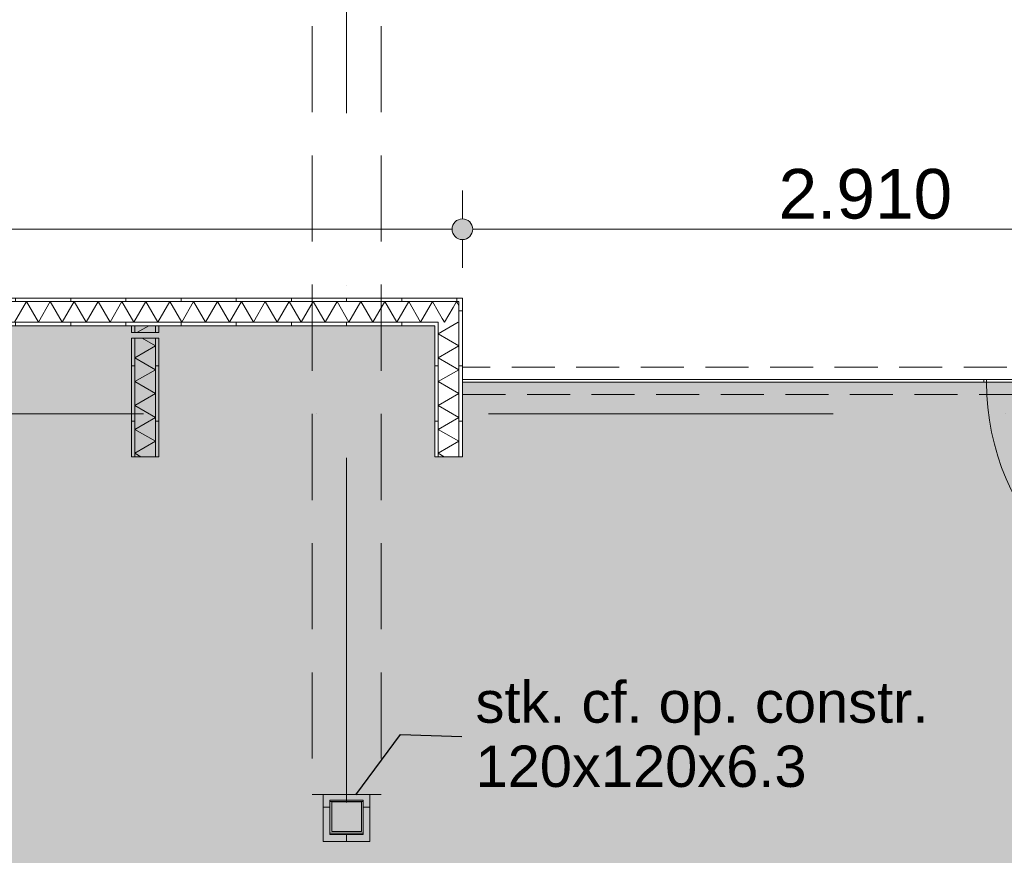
# Model space of a CAD drawing. Header units: millimetres. Extents: x -54205 to 167969, y -3415 to 61516.
# Tile 204 of 239: x 45615 to 49184, y 16425 to 19456. Entities that reach past the tile are written whole.
import ezdxf
from ezdxf.enums import TextEntityAlignment as Align

# ---------------------------------------------------------------- set-up
doc = ezdxf.new("R2010")
doc.units = ezdxf.units.MM
doc.header["$MEASUREMENT"] = 0
for name, pattern in [('streep-punt', [2500, 1250, -625, 0, -625]), ('streeplijn', [468.700004, 312.5, -156.200004]), ('streeplijn fijn', [234.119993, 155.999994, -78.119999])]:
    doc.linetypes.add(name, pattern=pattern)
for name, color, linetype in [('28 Draagconstructies', 7, 'Continuous'), ('Maatvoering 1_ 100', 7, 'Continuous'), ('Maatvoering 1_ 100 2D arcering', 7, 'Continuous'), ('New_22 NC Binnenwanden', 7, 'Continuous'), ('New_22 NC Binnenwanden Deuren', 7, 'Continuous'), ('New_22 NC Binnenwanden Doorsnede-arcering', 7, 'Continuous'), ('New_22 NC Binnenwanden Laagscheidingslijnen', 7, 'Continuous'), ('New_28 Draagconstructies - kolom', 7, 'Continuous'), ('New_28 Draagconstructies - kolom Doorsnede-arcering', 7, 'Continuous'), ('New_Maatvoering 1_ 100', 7, 'Continuous'), ('New_Maatvoering 1_ 100 2D arcering', 7, 'Continuous'), ('New_Ruimtefuncties', 7, 'Continuous'), ('New_Ruimtefuncties Zone achtergrond', 7, 'Continuous'), ('New_Ruimtefuncties Zone omranding', 7, 'Continuous'), ('New_Ruimtefuncties Zone tekst', 7, 'Continuous'), ('Stramien', 7, 'Continuous')]:
    doc.layers.add(name, color=color, linetype=linetype)
doc.styles.add('GENERATED_STYLE_1', font='arial.ttf')
doc.styles.add('GENERATED_STYLE_2', font='arial.ttf')
doc.dimstyles.new('GENERATED_STYLE__12', dxfattribs={"dimtxt": 0.18, "dimasz": 136.8, "dimexe": 0.18, "dimexo": 0.0625, "dimgap": 0, "dimtad": 0, "dimtih": 1, "dimtoh": 1, "dimdec": 4, "dimzin": 0, "dimdsep": 46, "dimcen": 0.09, "dimadec": 0, "dimazin": 0, "dimtfac": 1, "dimtdec": 4, "dimtmove": 0, "dimatfit": 3, "dimldrblk": 'ARROWHEAD_5', "dimfxl": 1, "dimtolj": 1, "dimtzin": 0, "dimarcsym": 0})
doc.dimstyles.new('GENERATED_STYLE__3', dxfattribs={"dimtxt": 179.999995, "dimasz": 142.5, "dimexe": 0.18, "dimexo": 0.0625, "dimgap": 0, "dimtad": 1, "dimtih": 1, "dimtoh": 1, "dimdec": 0, "dimzin": 0, "dimdsep": 46, "dimtxsty": 'GENERATED_STYLE_1', "dimblk": 'ARROWHEAD_11', "dimblk1": 'ARROWHEAD_11', "dimblk2": 'ARROWHEAD_11', "dimcen": 0.09, "dimse1": 1, "dimse2": 1, "dimclrd": 1, "dimclre": 1, "dimclrt": 2, "dimadec": 1, "dimazin": 0, "dimtfac": 1, "dimtdec": 4, "dimtmove": 0, "dimatfit": 3, "dimfxl": 1, "dimtolj": 1, "dimtzin": 0, "dimarcsym": 0})
doc.dimstyles.new('GENERATED_STYLE__4', dxfattribs={"dimtxt": 250, "dimasz": 142.5, "dimexe": 0.18, "dimexo": 0.0625, "dimgap": 0, "dimtad": 1, "dimdec": 0, "dimzin": 0, "dimdsep": 46, "dimtxsty": 'GENERATED_STYLE_2', "dimblk": 'ARROWHEAD_11', "dimblk1": 'ARROWHEAD_11', "dimblk2": 'ARROWHEAD_11', "dimcen": 0.09, "dimse1": 1, "dimse2": 1, "dimclrd": 1, "dimclre": 1, "dimclrt": 2, "dimadec": 1, "dimazin": 0, "dimtfac": 1, "dimtdec": 4, "dimtmove": 0, "dimatfit": 3, "dimfxl": 1, "dimtolj": 1, "dimtzin": 0, "dimarcsym": 0})
pattern_1 = [(270, (0, 0), (200, 0), [])]
pattern_2 = [(180, (0, 0), (0, 200), [])]
pattern_3 = [(1e-14, (0, 0), (0, 200), [])]
pattern_4 = [(90, (0, 0), (-200, 0), [])]

# ---------------------------------------------------------------- blocks, each defined once
blk = doc.blocks.new('leerplein 4.2_1.28_21_1', base_point=(46800, 14105.5))
at = {"layer": 'New_Ruimtefuncties Zone achtergrond', "linetype": 'Continuous', "lineweight": 0, "true_color": 0xffffff}
blk.add_hatch(color=7, dxfattribs=at).paths.add_polyline_path([(43205, 11930.9), (43205, 11200.9), (43275, 11200.9), (43275, 10990.9), (46725, 10990.9), (46725, 11200.9), (46875, 11200.9), (46875, 10990.9), (50325, 10990.9), (50325, 11200.9), (50395, 11200.9), (50395, 11930.9), (50225, 11930.9), (50225, 16645.9), (50325, 16645.9), (50325, 17685.9), (50225, 17685.9), (50225, 17870.9), (50130, 17870.9), (50130, 18140.9), (47220, 18140.9), (47220, 17870.9), (47120, 17870.9), (47120, 18345.9), (46530, 18345.9), (43470, 18345.9), (43470, 17870.9), (43275, 17870.9), (43275, 17685.9), (43125, 17685.9), (43125, 16645.9), (43275, 16645.9), (43275, 11930.9)])
at = {"layer": 'New_Ruimtefuncties Zone tekst', "color": 2, "lineweight": 0}
for tag, height, style, p in [('DUMMY_941', 180, 'GENERATED_STYLE_2', (47788, 14394.2)), ('perimeterCode', 150, 'GENERATED_STYLE_1', (46110.1, 14018.2)), ('DUMMY_943', 100, 'GENERATED_STYLE_1', (47413.7, 14029.6)), ('ROOM_AREA', 150, 'GENERATED_STYLE_1', (46670.4, 14018.2)), ('DUMMY_942', 150, 'GENERATED_STYLE_1', (47185.1, 14018.2))]:
    blk.add_attdef(tag, text='', height=height, dxfattribs=dict(at, style=style)).set_placement(p, align=Align.TOP_LEFT)
at = {"layer": 'New_Ruimtefuncties Zone tekst', "color": 2, "lineweight": 0, "style": 'GENERATED_STYLE_2'}
blk.add_attdef('ROOM_NUMBER', text='', height=180, dxfattribs=at).set_placement((46800, 14353.1), align=Align.TOP_CENTER)
blk = doc.blocks.new('*X679')
at = {"layer": 'New_22 NC Binnenwanden Doorsnede-arcering', "color": 7, "linetype": 'Continuous', "lineweight": 0}
for p, q in [((47201.7, 18427.6), (47207.5, 18417.6)), ((47185.9, 18411.8), (47155.1, 18358.4)), ((47146.8, 18372.7), (47155.1, 18358.4))]:
    blk.add_line(p, q, dxfattribs=at)
blk = doc.blocks.new('*X680')
at = {"layer": 'New_22 NC Binnenwanden Doorsnede-arcering', "color": 7, "linetype": 'Continuous', "lineweight": 0}
for p, q in [((47198.4, 18433.4), (47185.9, 18411.8)), ((47198.4, 18433.4), (47201.7, 18427.6)), ((47132.5, 18397.5), (47146.8, 18372.7))]:
    blk.add_line(p, q, dxfattribs=at)
blk = doc.blocks.new('*X681')
at = {"layer": 'New_22 NC Binnenwanden Doorsnede-arcering', "color": 7, "linetype": 'Continuous', "lineweight": 0}
for p, q in [((45639.5, 18433.4), (45596.2, 18358.4)), ((45639.5, 18433.4), (45682.8, 18358.4)), ((45726.1, 18433.4), (45682.8, 18358.4)), ((45726.1, 18433.4), (45769.4, 18358.4)), ((45812.7, 18433.4), (45769.4, 18358.4)), ((45812.7, 18433.4), (45856, 18358.4)), ((45899.3, 18433.4), (45856, 18358.4)), ((45899.3, 18433.4), (45942.6, 18358.4)), ((45985.9, 18433.4), (45942.6, 18358.4)), ((45985.9, 18433.4), (46029.3, 18358.4)), ((46072.6, 18433.4), (46029.3, 18358.4)), ((46072.6, 18433.4), (46115.9, 18358.4)), ((46159.2, 18433.4), (46115.9, 18358.4)), ((46159.2, 18433.4), (46202.5, 18358.4)), ((46245.8, 18433.4), (46202.5, 18358.4)), ((46245.8, 18433.4), (46289.1, 18358.4)), ((46332.4, 18433.4), (46289.1, 18358.4)), ((46332.4, 18433.4), (46375.7, 18358.4)), ((46419, 18433.4), (46375.7, 18358.4)), ((46419, 18433.4), (46462.3, 18358.4)), ((46505.6, 18433.4), (46462.3, 18358.4)), ((46505.6, 18433.4), (46548.9, 18358.4)), ((46592.2, 18433.4), (46548.9, 18358.4)), ((46592.2, 18433.4), (46635.5, 18358.4)), ((46678.8, 18433.4), (46635.5, 18358.4)), ((46678.8, 18433.4), (46722.1, 18358.4)), ((46765.4, 18433.4), (46722.1, 18358.4)), ((46765.4, 18433.4), (46808.7, 18358.4)), ((46852, 18433.4), (46808.7, 18358.4)), ((46852, 18433.4), (46895.3, 18358.4)), ((46938.6, 18433.4), (46895.3, 18358.4)), ((46938.6, 18433.4), (46981.9, 18358.4)), ((47025.2, 18433.4), (46981.9, 18358.4)), ((47025.2, 18433.4), (47068.5, 18358.4)), ((47111.8, 18433.4), (47068.5, 18358.4)), ((47111.8, 18433.4), (47132.5, 18397.5))]:
    blk.add_line(p, q, dxfattribs=at)
blk = doc.blocks.new('Wall_229_1', base_point=(43200, 18345.9))
at = {"layer": 'New_22 NC Binnenwanden Doorsnede-arcering', "linetype": 'Continuous', "lineweight": 0, "true_color": 0x000000}
h = blk.add_hatch(dxfattribs=at)
h.set_pattern_fill('930_Lijnen_vert_200_0001', color=18, style=0, pattern_type=2)
h.set_pattern_definition(pattern_1)
h.paths.add_polyline_path([(47207.5, 18445.9), (43200, 18445.9), (43200, 18433.4), (47207.5, 18433.4)])
h = blk.add_hatch(dxfattribs=at)
h.set_pattern_fill('930_Lijnen_vert_200_0001', color=18, style=0, pattern_type=2)
h.set_pattern_definition(pattern_1)
h.paths.add_polyline_path([(47207.5, 18433.4), (47220, 18433.4), (47220, 18445.9)])
h = blk.add_hatch(dxfattribs=at)
h.set_pattern_fill('930_Lijnen_vert_200_0001', color=18, style=0, pattern_type=2)
h.set_pattern_definition(pattern_1)
h.paths.add_polyline_path([(47207.5, 18433.4), (47220, 18445.9), (47207.5, 18445.9)])
h = blk.add_hatch(dxfattribs=at)
h.set_pattern_fill('930_Lijnen_vert_200_0001', color=18, style=0, pattern_type=2)
h.set_pattern_definition(pattern_1)
h.paths.add_polyline_path([(47120, 18358.4), (43200, 18358.4), (43200, 18345.9), (47120, 18345.9)])
h = blk.add_hatch(dxfattribs=at)
h.set_pattern_fill('930_Lijnen_vert_200_0001', color=18, style=0, pattern_type=2)
h.set_pattern_definition(pattern_1)
h.paths.add_polyline_path([(47120, 18345.9), (47132.5, 18345.9), (47132.5, 18358.4)])
h = blk.add_hatch(dxfattribs=at)
h.set_pattern_fill('930_Lijnen_vert_200_0001', color=18, style=0, pattern_type=2)
h.set_pattern_definition(pattern_1)
h.paths.add_polyline_path([(47120, 18345.9), (47132.5, 18358.4), (47120, 18358.4)])
at = {"layer": 'New_22 NC Binnenwanden', "color": 1, "linetype": 'Continuous', "lineweight": 0, "flags": 128}
for points in [[(47220, 18445.9), (43200, 18445.9)], [(47220, 18445.9), (47220, 18433.4)], [(43470, 18345.9), (46020, 18345.9)], [(46032.5, 18345.9), (46107.5, 18345.9)], [(46120, 18345.9), (47120, 18345.9)]]:
    blk.add_lwpolyline(points, dxfattribs=at)
at = {"layer": 'New_22 NC Binnenwanden Laagscheidingslijnen', "color": 1, "linetype": 'Continuous', "lineweight": 0}
for p, q in [((47132.5, 18433.4), (43200, 18433.4)), ((47207.5, 18433.4), (47132.5, 18433.4)), ((47207.5, 18358.4), (47207.5, 18433.4)), ((43200, 18358.4), (47132.5, 18358.4)), ((47132.5, 18345.9), (47132.5, 18358.4))]:
    blk.add_line(p, q, dxfattribs=at)
at = {"layer": 'New_22 NC Binnenwanden', "color": 1, "lineweight": 0}
for name in ['*X681', '*X680', '*X679']:
    blk.add_blockref(name, (0, 0), dxfattribs=at)
blk = doc.blocks.new('*X683')
at = {"layer": 'New_22 NC Binnenwanden Doorsnede-arcering', "color": 7, "linetype": 'Continuous', "lineweight": 0}
for p, q in [((46107.5, 18273.1), (46059.4, 18300.9)), ((46107.5, 18273.1), (46032.5, 18229.8)), ((46107.5, 18186.5), (46032.5, 18229.8)), ((46107.5, 18186.5), (46032.5, 18143.2)), ((46107.5, 18099.9), (46032.5, 18143.2)), ((46107.5, 18099.9), (46032.5, 18056.6)), ((46107.5, 18013.3), (46032.5, 18056.6)), ((46107.5, 18013.3), (46032.5, 17970)), ((46107.5, 17926.7), (46032.5, 17970)), ((46107.5, 17926.7), (46032.5, 17883.4)), ((46054.2, 17870.9), (46032.5, 17883.4))]:
    blk.add_line(p, q, dxfattribs=at)
blk = doc.blocks.new('*X684')
at = {"layer": 'New_22 NC Binnenwanden Doorsnede-arcering', "color": 7, "linetype": 'Continuous', "lineweight": 0}
blk.add_line((46083.6, 18345.9), (46040.3, 18320.9), dxfattribs=at)
blk = doc.blocks.new('Wall_230_1', base_point=(46020, 17870.9))
at = {"layer": 'New_22 NC Binnenwanden Doorsnede-arcering', "linetype": 'Continuous', "lineweight": 0, "true_color": 0x000000}
h = blk.add_hatch(dxfattribs=at)
h.set_pattern_fill('930_Lijnen_vert_200_0001', color=18, style=0, pattern_type=2)
h.set_pattern_definition(pattern_2)
h.paths.add_polyline_path([(46020, 18345.9), (46020, 18320.9), (46032.5, 18320.9), (46032.5, 18345.9)])
h = blk.add_hatch(dxfattribs=at)
h.set_pattern_fill('930_Lijnen_vert_200_0001', color=18, style=0, pattern_type=2)
h.set_pattern_definition(pattern_2)
h.paths.add_polyline_path([(46120, 18320.9), (46120, 18345.9), (46107.5, 18345.9), (46107.5, 18320.9)])
h = blk.add_hatch(dxfattribs=at)
h.set_pattern_fill('930_Lijnen_vert_200_0001', color=18, style=0, pattern_type=2)
h.set_pattern_definition(pattern_2)
h.paths.add_polyline_path([(46020, 18300.9), (46020, 17870.9), (46032.5, 17870.9), (46032.5, 18300.9)])
h = blk.add_hatch(dxfattribs=at)
h.set_pattern_fill('930_Lijnen_vert_200_0001', color=18, style=0, pattern_type=2)
h.set_pattern_definition(pattern_2)
h.paths.add_polyline_path([(46120, 17870.9), (46120, 18300.9), (46107.5, 18300.9), (46107.5, 17870.9)])
at = {"layer": 'New_22 NC Binnenwanden', "color": 1, "linetype": 'Continuous', "lineweight": 0, "flags": 128}
for points in [[(46020, 18345.9), (46020, 18320.9)], [(46107.5, 18345.9), (46032.5, 18345.9)], [(46120, 18320.9), (46120, 18345.9)], [(46020, 18300.9), (46020, 17870.9)], [(46120, 17870.9), (46120, 18300.9)], [(46020, 17870.9), (46120, 17870.9)]]:
    blk.add_lwpolyline(points, dxfattribs=at)
at = {"layer": 'New_22 NC Binnenwanden Laagscheidingslijnen', "color": 1, "linetype": 'Continuous', "lineweight": 0}
for p, q in [((46032.5, 18345.9), (46032.5, 18320.9)), ((46107.5, 18320.9), (46107.5, 18345.9)), ((46020, 18320.9), (46032.5, 18320.9)), ((46032.5, 18320.9), (46107.5, 18320.9)), ((46107.5, 18320.9), (46120, 18320.9)), ((46032.5, 18300.9), (46020, 18300.9)), ((46032.5, 18300.9), (46032.5, 17870.9)), ((46107.5, 18300.9), (46032.5, 18300.9)), ((46120, 18300.9), (46107.5, 18300.9)), ((46107.5, 17870.9), (46107.5, 18300.9))]:
    blk.add_line(p, q, dxfattribs=at)
at = {"layer": 'New_22 NC Binnenwanden', "color": 1, "lineweight": 0}
for name in ['*X684', '*X683']:
    blk.add_blockref(name, (0, 0), dxfattribs=at)
blk = doc.blocks.new('*X686')
at = {"layer": 'New_22 NC Binnenwanden Doorsnede-arcering', "color": 7, "linetype": 'Continuous', "lineweight": 0}
for p, q in [((47205.2, 18358.4), (47132.5, 18316.4)), ((47207.5, 18273.1), (47132.5, 18316.4)), ((47207.5, 18273.1), (47132.5, 18229.8)), ((47207.5, 18186.5), (47132.5, 18229.8)), ((47207.5, 18186.5), (47132.5, 18143.2)), ((47207.5, 18099.9), (47132.5, 18143.2)), ((47207.5, 18099.9), (47132.5, 18056.6)), ((47207.5, 18013.3), (47132.5, 18056.6)), ((47207.5, 18013.3), (47132.5, 17970)), ((47207.5, 17926.7), (47132.5, 17970)), ((47207.5, 17926.7), (47132.5, 17883.4)), ((47154.2, 17870.9), (47132.5, 17883.4))]:
    blk.add_line(p, q, dxfattribs=at)
blk = doc.blocks.new('Wall_231_1', base_point=(47120, 17870.9))
at = {"layer": 'New_22 NC Binnenwanden Doorsnede-arcering', "linetype": 'Continuous', "lineweight": 0, "true_color": 0x000000}
h = blk.add_hatch(dxfattribs=at)
h.set_pattern_fill('930_Lijnen_vert_200_0001', color=18, style=0, pattern_type=2)
h.set_pattern_definition(pattern_2)
h.paths.add_polyline_path([(47207.5, 18433.4), (47207.5, 17870.9), (47220, 17870.9), (47220, 18433.4)])
h = blk.add_hatch(dxfattribs=at)
h.set_pattern_fill('930_Lijnen_vert_200_0001', color=18, style=0, pattern_type=2)
h.set_pattern_definition(pattern_2)
h.paths.add_polyline_path([(47120, 18345.9), (47120, 17870.9), (47132.5, 17870.9), (47132.5, 18345.9)])
at = {"layer": 'New_22 NC Binnenwanden', "color": 1, "linetype": 'Continuous', "lineweight": 0, "flags": 128}
for points in [[(47220, 17870.9), (47220, 18433.4)], [(47120, 18345.9), (47120, 17870.9)], [(47132.5, 17870.9), (47120, 17870.9)], [(47207.5, 17870.9), (47132.5, 17870.9)], [(47220, 17870.9), (47207.5, 17870.9)]]:
    blk.add_lwpolyline(points, dxfattribs=at)
at = {"layer": 'New_22 NC Binnenwanden Laagscheidingslijnen', "color": 1, "linetype": 'Continuous', "lineweight": 0}
for p, q in [((47207.5, 18358.4), (47207.5, 18433.4)), ((47132.5, 18345.9), (47132.5, 18358.4)), ((47132.5, 18345.9), (47132.5, 17870.9)), ((47207.5, 17870.9), (47207.5, 18358.4))]:
    blk.add_line(p, q, dxfattribs=at)
at = {"layer": 'New_22 NC Binnenwanden', "color": 1, "lineweight": 0}
blk.add_blockref('*X686', (0, 0), dxfattribs=at)
blk = doc.blocks.new('D1 27_6')
at = {"layer": 'New_22 NC Binnenwanden Deuren', "color": 1, "linetype": 'Continuous', "lineweight": 0}
for p, q in [((450, 0), (450, 900)), ((-460, 0), (-460, -10)), ((-450, 0), (450, 0)), ((-450, -10), (-450, 0)), ((450, 0), (450, -10)), ((460, 0), (460, -10)), ((450, -10), (-450, -10))]:
    blk.add_line(p, q, dxfattribs=at)
blk.add_arc((450, 0), 900, 90, 180, dxfattribs=at)
blk = doc.blocks.new('Wall_232_1', base_point=(47220, 18145.9))
at = {"layer": 'New_22 NC Binnenwanden', "color": 1, "linetype": 'Continuous', "lineweight": 0}
for p, q in [((49110, 18140.9), (49110, 18150.9)), ((50030, 18140.9), (50030, 18150.9))]:
    blk.add_line(p, q, dxfattribs=at)
at = {"layer": 'New_22 NC Binnenwanden', "color": 1, "linetype": 'Continuous', "lineweight": 0, "flags": 128}
for points in [[(49110, 18150.9), (47220, 18150.9)], [(47220, 18150.9), (47220, 18140.9)], [(47220, 18140.9), (49110, 18140.9)], [(50130, 18150.9), (50030, 18150.9)], [(50030, 18140.9), (50130, 18140.9)]]:
    blk.add_lwpolyline(points, dxfattribs=at)
at = {"layer": 'New_22 NC Binnenwanden Deuren', "color": 1, "linetype": 'Continuous', "lineweight": 0, "xscale": -1, "zscale": 1000, "rotation": 180}
blk.add_blockref('D1 27_6', (49570, 18140.9), dxfattribs=at)
blk = doc.blocks.new('Wall_258_1', base_point=(47220, 18145.9))
at = {"layer": 'New_22 NC Binnenwanden', "color": 9, "linetype": 'streeplijn fijn', "lineweight": 0, "flags": 128}
for points in [[(50130, 18195.9), (47220, 18195.9)], [(47220, 18195.9), (47220, 18183.4)], [(47220, 18183.4), (47220, 18108.4)], [(50130, 18195.9), (50130, 18183.4)], [(50130, 18183.4), (50130, 18108.4)], [(47220, 18108.4), (47220, 18095.9)], [(47220, 18095.9), (50130, 18095.9)], [(50130, 18108.4), (50130, 18095.9)]]:
    blk.add_lwpolyline(points, dxfattribs=at)
blk = doc.blocks.new('Wall_359_1', base_point=(46715, 16475.9))
at = {"layer": 'New_22 NC Binnenwanden Doorsnede-arcering', "linetype": 'Continuous', "lineweight": 0, "true_color": 0x000000}
h = blk.add_hatch(dxfattribs=at)
h.set_pattern_fill('930_Lijnen_vert_200_0001', color=18, style=0, pattern_type=2)
h.set_pattern_definition(pattern_3)
h.paths.add_polyline_path([(46740, 16645.9), (46715, 16645.9), (46740, 16620.9)])
h = blk.add_hatch(dxfattribs=at)
h.set_pattern_fill('930_Lijnen_vert_200_0001', color=18, style=0, pattern_type=2)
h.set_pattern_definition(pattern_3)
h.paths.add_polyline_path([(46740, 16620.9), (46715, 16645.9), (46715, 16620.9)])
h = blk.add_hatch(dxfattribs=at)
h.set_pattern_fill('930_Lijnen_vert_200_0001', color=18, style=0, pattern_type=2)
h.set_pattern_definition(pattern_3)
h.paths.add_polyline_path([(46740, 16500.9), (46740, 16620.9), (46715, 16620.9), (46715, 16500.9)])
h = blk.add_hatch(dxfattribs=at)
h.set_pattern_fill('930_Lijnen_vert_200_0001', color=18, style=0, pattern_type=2)
h.set_pattern_definition(pattern_3)
h.paths.add_polyline_path([(46740, 16500.9), (46715, 16475.9), (46740, 16475.9)])
h = blk.add_hatch(dxfattribs=at)
h.set_pattern_fill('930_Lijnen_vert_200_0001', color=18, style=0, pattern_type=2)
h.set_pattern_definition(pattern_3)
h.paths.add_polyline_path([(46715, 16500.9), (46715, 16475.9), (46740, 16500.9)])
at = {"layer": 'New_22 NC Binnenwanden', "color": 1, "linetype": 'Continuous', "lineweight": 0, "flags": 128}
for points in [[(46715, 16645.9), (46740, 16645.9)], [(46715, 16645.9), (46715, 16475.9)], [(46740, 16500.9), (46740, 16620.9)], [(46715, 16475.9), (46740, 16475.9)]]:
    blk.add_lwpolyline(points, dxfattribs=at)
blk = doc.blocks.new('Wall_360_1', base_point=(46715, 16645.9))
at = {"layer": 'New_22 NC Binnenwanden Doorsnede-arcering', "linetype": 'Continuous', "lineweight": 0, "true_color": 0x000000}
h = blk.add_hatch(dxfattribs=at)
h.set_pattern_fill('930_Lijnen_vert_200_0001', color=18, style=0, pattern_type=2)
h.set_pattern_definition(pattern_1)
h.paths.add_polyline_path([(46740, 16620.9), (46860, 16620.9), (46860, 16645.9), (46740, 16645.9)])
h = blk.add_hatch(dxfattribs=at)
h.set_pattern_fill('930_Lijnen_vert_200_0001', color=18, style=0, pattern_type=2)
h.set_pattern_definition(pattern_1)
h.paths.add_polyline_path([(46860, 16620.9), (46885, 16620.9), (46885, 16645.9)])
h = blk.add_hatch(dxfattribs=at)
h.set_pattern_fill('930_Lijnen_vert_200_0001', color=18, style=0, pattern_type=2)
h.set_pattern_definition(pattern_1)
h.paths.add_polyline_path([(46860, 16620.9), (46885, 16645.9), (46860, 16645.9)])
at = {"layer": 'New_22 NC Binnenwanden', "color": 1, "linetype": 'Continuous', "lineweight": 0, "flags": 128}
for points in [[(46885, 16645.9), (46740, 16645.9)], [(46885, 16645.9), (46885, 16620.9)], [(46740, 16620.9), (46860, 16620.9)]]:
    blk.add_lwpolyline(points, dxfattribs=at)
blk = doc.blocks.new('Wall_361_1', base_point=(46715, 16475.9))
at = {"layer": 'New_22 NC Binnenwanden Doorsnede-arcering', "linetype": 'Continuous', "lineweight": 0, "true_color": 0x000000}
h = blk.add_hatch(dxfattribs=at)
h.set_pattern_fill('930_Lijnen_vert_200_0001', color=18, style=0, pattern_type=2)
h.set_pattern_definition(pattern_4)
h.paths.add_polyline_path([(46860, 16500.9), (46740, 16500.9), (46740, 16475.9), (46860, 16475.9)])
h = blk.add_hatch(dxfattribs=at)
h.set_pattern_fill('930_Lijnen_vert_200_0001', color=18, style=0, pattern_type=2)
h.set_pattern_definition(pattern_4)
h.paths.add_polyline_path([(46860, 16500.9), (46885, 16475.9), (46885, 16500.9)])
h = blk.add_hatch(dxfattribs=at)
h.set_pattern_fill('930_Lijnen_vert_200_0001', color=18, style=0, pattern_type=2)
h.set_pattern_definition(pattern_4)
h.paths.add_polyline_path([(46860, 16475.9), (46885, 16475.9), (46860, 16500.9)])
at = {"layer": 'New_22 NC Binnenwanden', "color": 1, "linetype": 'Continuous', "lineweight": 0, "flags": 128}
for points in [[(46860, 16500.9), (46740, 16500.9)], [(46885, 16475.9), (46885, 16500.9)], [(46740, 16475.9), (46885, 16475.9)]]:
    blk.add_lwpolyline(points, dxfattribs=at)
blk = doc.blocks.new('Wall_362_1', base_point=(46885, 16475.9))
at = {"layer": 'New_22 NC Binnenwanden Doorsnede-arcering', "linetype": 'Continuous', "lineweight": 0, "true_color": 0x000000}
h = blk.add_hatch(dxfattribs=at)
h.set_pattern_fill('930_Lijnen_vert_200_0001', color=18, style=0, pattern_type=2)
h.set_pattern_definition(pattern_2)
h.paths.add_polyline_path([(46860, 16620.9), (46860, 16500.9), (46885, 16500.9), (46885, 16620.9)])
at = {"layer": 'New_22 NC Binnenwanden', "color": 1, "linetype": 'Continuous', "lineweight": 0, "flags": 128}
for points in [[(46860, 16620.9), (46860, 16500.9)], [(46885, 16500.9), (46885, 16620.9)]]:
    blk.add_lwpolyline(points, dxfattribs=at)
blk = doc.blocks.new('Standard grid marker')
at = {"layer": 'Stramien', "color": 1, "linetype": 'streep-punt', "lineweight": 0}
blk.add_line((1000, 0), (61400.2, 0), dxfattribs=at)
at = {"layer": 'Stramien', "color": 2, "lineweight": 0, "style": 'GENERATED_STYLE_1'}
for tag, p in [('AC_MarkerText_1_0', (-245, -80)), ('AC_MarkerText_1_1', (63155.2, -80))]:
    blk.add_attdef(tag, text='', height=350, rotation=270, dxfattribs=at).set_placement(p, align=Align.TOP_CENTER)
blk = doc.blocks.new('Standard grid marker_3')
at = {"layer": 'Stramien', "color": 1, "linetype": 'streep-punt', "lineweight": 0}
blk.add_line((1000, 0), (33165, 0), dxfattribs=at)
at = {"layer": 'Stramien', "color": 2, "lineweight": 0, "style": 'GENERATED_STYLE_1'}
blk.add_attdef('AC_MarkerText_1', text='', height=350, dxfattribs=at).set_placement((-500, 175), align=Align.TOP_CENTER)
blk = doc.blocks.new('Beam_1_1', base_point=(46800, 21775.9))
at = {"layer": '28 Draagconstructies', "color": 9, "linetype": 'streeplijn', "lineweight": 0}
for p, q in [((46675, 21775.9), (46675, 16645.9)), ((46925, 21775.9), (46925, 16645.9)), ((46675, 16645.9), (46925, 16645.9))]:
    blk.add_line(p, q, dxfattribs=at)
blk = doc.blocks.new('*D1253')
at = {"layer": 'Maatvoering 1_ 100 2D arcering', "linetype": 'Continuous', "lineweight": 0}
for points in [[(64027.5, 56215.9), (64030.4, 56201.6), (64038.5, 56189.4), (64050.6, 56181.3), (64065, 56178.4), (64079.4, 56181.3), (64091.5, 56189.4), (64099.6, 56201.6), (64102.5, 56215.9), (64099.6, 56230.3), (64091.5, 56242.4), (64079.4, 56250.6), (64065, 56253.4), (64050.6, 56250.6), (64038.5, 56242.4), (64030.4, 56230.3)], [(64027.5, 3115.7), (64030.4, 3101.3), (64038.5, 3089.2), (64050.6, 3081), (64065, 3078.2), (64079.4, 3081), (64091.5, 3089.2), (64099.6, 3101.3), (64102.5, 3115.7), (64099.6, 3130), (64091.5, 3142.2), (64079.4, 3150.3), (64065, 3153.2), (64050.6, 3150.3), (64038.5, 3142.2), (64030.4, 3130)]]:
    blk.add_hatch(color=1, dxfattribs=at).paths.add_polyline_path(points)
at = {"layer": 'Maatvoering 1_ 100', "color": 1, "linetype": 'Continuous', "lineweight": 0}
for p, q in [((64065, 56253.4), (64065, 56290.9)), ((64027.5, 56215.9), (63924.4, 56215.9)), ((64205.6, 56215.9), (64102.5, 56215.9)), ((64065, 3153.2), (64065, 56178.4)), ((64027.5, 3115.7), (63924.4, 3115.7)), ((64205.6, 3115.7), (64102.5, 3115.7)), ((64065, 3040.7), (64065, 3078.2))]:
    blk.add_line(p, q, dxfattribs=at)
for centre in [(64065, 56215.9), (64065, 3115.7)]:
    blk.add_circle(centre, 37.5, dxfattribs=at)
at = {"layer": 'Maatvoering 1_ 100', "color": 2, "lineweight": 0, "insert": (64015, 29141.5), "char_height": 250, "attachment_point": 7, "rotation": 90, "style": 'GENERATED_STYLE_2'}
blk.add_mtext('\\A1;{\\pql;\\fArial|b1|i0|c0|p0;\\W1.000000;53.100}', dxfattribs=at)
blk = doc.blocks.new('ARROWHEAD_11')
at = {"color": 0, "linetype": 'Continuous', "lineweight": 0}
blk.add_line((0, 0), (-1, 0), dxfattribs=at)
at = {"color": 0, "linetype": 'Continuous', "lineweight": 0, "const_width": 0.25, "flags": 128}
blk.add_lwpolyline([(-0.125, 0, 1), (0.125, 0, 1)], format="xyb", close=True, dxfattribs=at)
blk = doc.blocks.new('*D1434')
at = {"layer": 'New_Maatvoering 1_ 100 2D arcering', "linetype": 'Continuous', "lineweight": 0}
for points in [[(43432.5, 15970.9), (43435.4, 15956.6), (43443.5, 15944.4), (43455.6, 15936.3), (43470, 15933.4), (43484.4, 15936.3), (43496.5, 15944.4), (43504.6, 15956.6), (43507.5, 15970.9), (43504.6, 15985.3), (43496.5, 15997.4), (43484.4, 16005.6), (43470, 16008.4), (43455.6, 16005.6), (43443.5, 15997.4), (43435.4, 15985.3)], [(45982.5, 15970.9), (45985.4, 15956.6), (45993.5, 15944.4), (46005.6, 15936.3), (46020, 15933.4), (46034.4, 15936.3), (46046.5, 15944.4), (46054.6, 15956.6), (46057.5, 15970.9), (46054.6, 15985.3), (46046.5, 15997.4), (46034.4, 16005.6), (46020, 16008.4), (46005.6, 16005.6), (45993.5, 15997.4), (45985.4, 15985.3)]]:
    blk.add_hatch(color=1, dxfattribs=at).paths.add_polyline_path(points)
at = {"layer": 'New_Maatvoering 1_ 100', "color": 1, "linetype": 'Continuous', "lineweight": 0}
for p, q in [((43470, 16008.4), (43470, 16111.5)), ((46020, 16008.4), (46020, 16111.5)), ((43507.5, 15970.9), (45982.5, 15970.9)), ((43470, 15830.3), (43470, 15933.4)), ((46020, 15830.3), (46020, 15933.4))]:
    blk.add_line(p, q, dxfattribs=at)
for centre in [(43470, 15970.9), (46020, 15970.9)]:
    blk.add_circle(centre, 37.5, dxfattribs=at)
at = {"layer": 'New_Maatvoering 1_ 100', "color": 2, "lineweight": 0, "char_height": 180, "attachment_point": 7, "style": 'GENERATED_STYLE_1'}
for s, insert in [('\\A1;{\\pql;\\fArial|b0|i0|c0|p0;\\W1.000000;2.550}', (44436.1, 16006.9)), ('\\A1;{\\pql;\\fArial|b0|i0|c0|p0;\\W1.000000;100}', (45570.6, 16006.9))]:
    blk.add_mtext(s, dxfattribs=dict(at, insert=insert))
blk = doc.blocks.new('*D1435')
at = {"layer": 'New_Maatvoering 1_ 100 2D arcering', "linetype": 'Continuous', "lineweight": 0}
for points in [[(45982.5, 15970.9), (45985.4, 15956.6), (45993.5, 15944.4), (46005.6, 15936.3), (46020, 15933.4), (46034.4, 15936.3), (46046.5, 15944.4), (46054.6, 15956.6), (46057.5, 15970.9), (46054.6, 15985.3), (46046.5, 15997.4), (46034.4, 16005.6), (46020, 16008.4), (46005.6, 16005.6), (45993.5, 15997.4), (45985.4, 15985.3)], [(46082.5, 15970.9), (46085.4, 15956.6), (46093.5, 15944.4), (46105.6, 15936.3), (46120, 15933.4), (46134.4, 15936.3), (46146.5, 15944.4), (46154.6, 15956.6), (46157.5, 15970.9), (46154.6, 15985.3), (46146.5, 15997.4), (46134.4, 16005.6), (46120, 16008.4), (46105.6, 16005.6), (46093.5, 15997.4), (46085.4, 15985.3)]]:
    blk.add_hatch(color=1, dxfattribs=at).paths.add_polyline_path(points)
at = {"layer": 'New_Maatvoering 1_ 100', "color": 1, "linetype": 'Continuous', "lineweight": 0}
for p, q in [((46020, 16008.4), (46020, 16111.5)), ((46120, 16008.4), (46120, 16111.5)), ((46057.5, 15970.9), (46082.5, 15970.9)), ((46020, 15830.3), (46020, 15933.4)), ((46120, 15830.3), (46120, 15933.4))]:
    blk.add_line(p, q, dxfattribs=at)
for centre in [(46020, 15970.9), (46120, 15970.9)]:
    blk.add_circle(centre, 37.5, dxfattribs=at)
blk = doc.blocks.new('*D1436')
at = {"layer": 'New_Maatvoering 1_ 100 2D arcering', "linetype": 'Continuous', "lineweight": 0}
for points in [[(46082.5, 15970.9), (46085.4, 15956.6), (46093.5, 15944.4), (46105.6, 15936.3), (46120, 15933.4), (46134.4, 15936.3), (46146.5, 15944.4), (46154.6, 15956.6), (46157.5, 15970.9), (46154.6, 15985.3), (46146.5, 15997.4), (46134.4, 16005.6), (46120, 16008.4), (46105.6, 16005.6), (46093.5, 15997.4), (46085.4, 15985.3)], [(47082.5, 15970.9), (47085.4, 15956.6), (47093.5, 15944.4), (47105.6, 15936.3), (47120, 15933.4), (47134.4, 15936.3), (47146.5, 15944.4), (47154.6, 15956.6), (47157.5, 15970.9), (47154.6, 15985.3), (47146.5, 15997.4), (47134.4, 16005.6), (47120, 16008.4), (47105.6, 16005.6), (47093.5, 15997.4), (47085.4, 15985.3)]]:
    blk.add_hatch(color=1, dxfattribs=at).paths.add_polyline_path(points)
at = {"layer": 'New_Maatvoering 1_ 100', "color": 1, "linetype": 'Continuous', "lineweight": 0}
for p, q in [((46120, 16008.4), (46120, 16111.5)), ((47120, 16008.4), (47120, 16111.5)), ((46157.5, 15970.9), (47082.5, 15970.9)), ((46120, 15830.3), (46120, 15933.4)), ((47120, 15830.3), (47120, 15933.4))]:
    blk.add_line(p, q, dxfattribs=at)
for centre in [(46120, 15970.9), (47120, 15970.9)]:
    blk.add_circle(centre, 37.5, dxfattribs=at)
at = {"layer": 'New_Maatvoering 1_ 100', "color": 2, "lineweight": 0, "insert": (46311.1, 16006.9), "char_height": 180, "attachment_point": 7, "style": 'GENERATED_STYLE_1'}
blk.add_mtext('\\A1;{\\pql;\\fArial|b0|i0|c0|p0;\\W1.000000;1.000}', dxfattribs=at)
blk = doc.blocks.new('*D1437')
at = {"layer": 'New_Maatvoering 1_ 100 2D arcering', "linetype": 'Continuous', "lineweight": 0}
for points in [[(47082.5, 15970.9), (47085.4, 15956.6), (47093.5, 15944.4), (47105.6, 15936.3), (47120, 15933.4), (47134.4, 15936.3), (47146.5, 15944.4), (47154.6, 15956.6), (47157.5, 15970.9), (47154.6, 15985.3), (47146.5, 15997.4), (47134.4, 16005.6), (47120, 16008.4), (47105.6, 16005.6), (47093.5, 15997.4), (47085.4, 15985.3)], [(47182.5, 15970.9), (47185.4, 15956.6), (47193.5, 15944.4), (47205.6, 15936.3), (47220, 15933.4), (47234.4, 15936.3), (47246.5, 15944.4), (47254.6, 15956.6), (47257.5, 15970.9), (47254.6, 15985.3), (47246.5, 15997.4), (47234.4, 16005.6), (47220, 16008.4), (47205.6, 16005.6), (47193.5, 15997.4), (47185.4, 15985.3)]]:
    blk.add_hatch(color=1, dxfattribs=at).paths.add_polyline_path(points)
at = {"layer": 'New_Maatvoering 1_ 100', "color": 1, "linetype": 'Continuous', "lineweight": 0}
for p, q in [((47120, 16008.4), (47120, 16111.5)), ((47220, 16008.4), (47220, 16111.5)), ((47157.5, 15970.9), (47182.5, 15970.9)), ((47120, 15830.3), (47120, 15933.4)), ((47220, 15830.3), (47220, 15933.4))]:
    blk.add_line(p, q, dxfattribs=at)
for centre in [(47120, 15970.9), (47220, 15970.9)]:
    blk.add_circle(centre, 37.5, dxfattribs=at)
blk = doc.blocks.new('*D1438')
at = {"layer": 'New_Maatvoering 1_ 100 2D arcering', "linetype": 'Continuous', "lineweight": 0}
for points in [[(47182.5, 15970.9), (47185.4, 15956.6), (47193.5, 15944.4), (47205.6, 15936.3), (47220, 15933.4), (47234.4, 15936.3), (47246.5, 15944.4), (47254.6, 15956.6), (47257.5, 15970.9), (47254.6, 15985.3), (47246.5, 15997.4), (47234.4, 16005.6), (47220, 16008.4), (47205.6, 16005.6), (47193.5, 15997.4), (47185.4, 15985.3)], [(50092.5, 15970.9), (50095.4, 15956.6), (50103.5, 15944.4), (50115.6, 15936.3), (50130, 15933.4), (50144.4, 15936.3), (50156.5, 15944.4), (50164.6, 15956.6), (50167.5, 15970.9), (50164.6, 15985.3), (50156.5, 15997.4), (50144.4, 16005.6), (50130, 16008.4), (50115.6, 16005.6), (50103.5, 15997.4), (50095.4, 15985.3)]]:
    blk.add_hatch(color=1, dxfattribs=at).paths.add_polyline_path(points)
at = {"layer": 'New_Maatvoering 1_ 100', "color": 1, "linetype": 'Continuous', "lineweight": 0}
for p, q in [((47220, 16008.4), (47220, 16111.5)), ((50130, 16008.4), (50130, 16111.5)), ((47257.5, 15970.9), (50092.5, 15970.9)), ((47220, 15830.3), (47220, 15933.4)), ((50130, 15830.3), (50130, 15933.4))]:
    blk.add_line(p, q, dxfattribs=at)
for centre in [(47220, 15970.9), (50130, 15970.9)]:
    blk.add_circle(centre, 37.5, dxfattribs=at)
at = {"layer": 'New_Maatvoering 1_ 100', "color": 2, "lineweight": 0, "char_height": 180, "attachment_point": 7, "style": 'GENERATED_STYLE_1'}
for s, insert in [('\\A1;{\\pql;\\fArial|b0|i0|c0|p0;\\W1.000000;100}', (47257.5, 16006.9)), ('\\A1;{\\pql;\\fArial|b0|i0|c0|p0;\\W1.000000;2.910}', (48366.1, 16006.9))]:
    blk.add_mtext(s, dxfattribs=dict(at, insert=insert))
blk = doc.blocks.new('*D1475')
at = {"layer": 'New_Maatvoering 1_ 100 2D arcering', "linetype": 'Continuous', "lineweight": 0}
for points in [[(38992.5, 18695.9), (38995.4, 18681.6), (39003.5, 18669.4), (39015.6, 18661.3), (39030, 18658.4), (39044.4, 18661.3), (39056.5, 18669.4), (39064.6, 18681.6), (39067.5, 18695.9), (39064.6, 18710.3), (39056.5, 18722.4), (39044.4, 18730.6), (39030, 18733.4), (39015.6, 18730.6), (39003.5, 18722.4), (38995.4, 18710.3)], [(47182.5, 18695.9), (47185.4, 18681.6), (47193.5, 18669.4), (47205.6, 18661.3), (47220, 18658.4), (47234.4, 18661.3), (47246.5, 18669.4), (47254.6, 18681.6), (47257.5, 18695.9), (47254.6, 18710.3), (47246.5, 18722.4), (47234.4, 18730.6), (47220, 18733.4), (47205.6, 18730.6), (47193.5, 18722.4), (47185.4, 18710.3)]]:
    blk.add_hatch(color=1, dxfattribs=at).paths.add_polyline_path(points)
at = {"layer": 'New_Maatvoering 1_ 100', "color": 1, "linetype": 'Continuous', "lineweight": 0}
for p, q in [((39030, 18733.4), (39030, 18836.5)), ((47220, 18733.4), (47220, 18836.5)), ((39067.5, 18695.9), (47182.5, 18695.9)), ((39030, 18555.3), (39030, 18658.4)), ((47220, 18555.3), (47220, 18658.4))]:
    blk.add_line(p, q, dxfattribs=at)
for centre in [(39030, 18695.9), (47220, 18695.9)]:
    blk.add_circle(centre, 37.5, dxfattribs=at)
at = {"layer": 'New_Maatvoering 1_ 100', "color": 2, "lineweight": 0, "insert": (42816.1, 18731.9), "char_height": 180, "attachment_point": 7, "style": 'GENERATED_STYLE_1'}
blk.add_mtext('\\A1;{\\pql;\\fArial|b0|i0|c0|p0;\\W1.000000;8.190}', dxfattribs=at)
blk = doc.blocks.new('*D1476')
at = {"layer": 'New_Maatvoering 1_ 100 2D arcering', "linetype": 'Continuous', "lineweight": 0}
for points in [[(47182.5, 18695.9), (47185.4, 18681.6), (47193.5, 18669.4), (47205.6, 18661.3), (47220, 18658.4), (47234.4, 18661.3), (47246.5, 18669.4), (47254.6, 18681.6), (47257.5, 18695.9), (47254.6, 18710.3), (47246.5, 18722.4), (47234.4, 18730.6), (47220, 18733.4), (47205.6, 18730.6), (47193.5, 18722.4), (47185.4, 18710.3)], [(50092.5, 18695.9), (50095.4, 18681.6), (50103.5, 18669.4), (50115.6, 18661.3), (50130, 18658.4), (50144.4, 18661.3), (50156.5, 18669.4), (50164.6, 18681.6), (50167.5, 18695.9), (50164.6, 18710.3), (50156.5, 18722.4), (50144.4, 18730.6), (50130, 18733.4), (50115.6, 18730.6), (50103.5, 18722.4), (50095.4, 18710.3)]]:
    blk.add_hatch(color=1, dxfattribs=at).paths.add_polyline_path(points)
at = {"layer": 'New_Maatvoering 1_ 100', "color": 1, "linetype": 'Continuous', "lineweight": 0}
for p, q in [((47220, 18733.4), (47220, 18836.5)), ((50130, 18733.4), (50130, 18836.5)), ((47257.5, 18695.9), (50092.5, 18695.9)), ((47220, 18555.3), (47220, 18658.4)), ((50130, 18555.3), (50130, 18658.4))]:
    blk.add_line(p, q, dxfattribs=at)
for centre in [(47220, 18695.9), (50130, 18695.9)]:
    blk.add_circle(centre, 37.5, dxfattribs=at)
at = {"layer": 'New_Maatvoering 1_ 100', "color": 2, "lineweight": 0, "insert": (48366.1, 18731.9), "char_height": 180, "attachment_point": 7, "style": 'GENERATED_STYLE_1'}
blk.add_mtext('\\A1;{\\pql;\\fArial|b0|i0|c0|p0;\\W1.000000;2.910}', dxfattribs=at)
blk = doc.blocks.new('ARROWHEAD_5')
at = {"linetype": 'Continuous', "lineweight": 0}
blk.add_hatch(color=0, dxfattribs=at).paths.add_polyline_path([(-1, 0.2679), (0, 0), (-1, -0.2679)])
at = {"color": 0, "linetype": 'Continuous', "lineweight": 0}
blk.add_line((0, 0), (-1, 0), dxfattribs=at)
blk = doc.blocks.new('Buis vk warmgew kolom 27')
at = {"layer": 'New_28 Draagconstructies - kolom Doorsnede-arcering', "linetype": 'Continuous', "lineweight": 0, "true_color": 0x000000}
h = blk.add_hatch(color=18, dxfattribs=at)
h.paths.add_polyline_path([(-60, -60), (60, -60), (60, 60), (-60, 60)])
h.paths.add_polyline_path([(-53.7, -53.7), (-53.7, 53.7), (53.7, 53.7), (53.7, -53.7)], flags=0)
at = {"layer": 'New_28 Draagconstructies - kolom', "color": 1, "linetype": 'Continuous', "lineweight": 0}
for p, q in [((60, 60), (-60, 60)), ((-60, 60), (-60, -60)), ((-53.7, -53.7), (-53.7, 53.7)), ((-53.7, 53.7), (53.7, 53.7)), ((53.7, 53.7), (53.7, -53.7)), ((60, -60), (60, 60)), ((-60, -60), (60, -60)), ((53.7, -53.7), (-53.7, -53.7))]:
    blk.add_line(p, q, dxfattribs=at)

msp = doc.modelspace()

# ---------------------------------------------------------------- linework, layer by layer
at = {"layer": 'New_Ruimtefuncties Zone omranding', "color": 240, "linetype": 'Continuous', "lineweight": 0, "true_color": 0xfd1e4a, "flags": 128}
msp.add_lwpolyline([(36270, 18150.9), (39030, 18150.9), (39030, 18445.9), (41620, 18445.9), (44780, 18445.9), (47220, 18445.9), (47220, 18150.9), (50130, 18150.9), (50130, 18445.9), (54570, 18445.9), (54570, 17925.9), (57600, 17925.9), (57600, 20325.9)], dxfattribs=at)
at = {"layer": 'New_Ruimtefuncties Zone omranding', "color": 41, "linetype": 'Continuous', "lineweight": 0, "true_color": 0xffdd55, "flags": 128}
msp.add_lwpolyline([(43275, 10990.9), (46725, 10990.9), (46725, 11200.9), (46875, 11200.9), (46875, 10990.9), (50325, 10990.9), (50325, 11200.9), (50395, 11200.9), (50395, 11930.9), (50225, 11930.9), (50225, 16645.9), (50325, 16645.9), (50325, 17685.9), (50225, 17685.9), (50225, 17870.9), (50130, 17870.9), (50130, 18140.9), (47220, 18140.9), (47220, 17870.9), (47120, 17870.9), (47120, 18345.9), (46530, 18345.9), (43470, 18345.9)], dxfattribs=at)

# ---------------------------------------------------------------- block references
at = {"layer": '28 Draagconstructies', "color": 9, "lineweight": 0}
msp.add_blockref('Beam_1_1', (46800, 21775.9), dxfattribs=at)
at = {"layer": 'New_22 NC Binnenwanden', "color": 1, "lineweight": 0}
for name, p in [('Wall_229_1', (43200, 18345.9)), ('Wall_231_1', (47120, 17870.9)), ('Wall_230_1', (46020, 17870.9)), ('Wall_258_1', (47220, 18145.9)), ('Wall_232_1', (47220, 18145.9)), ('Wall_359_1', (46715, 16475.9)), ('Wall_360_1', (46715, 16645.9)), ('Wall_362_1', (46885, 16475.9)), ('Wall_361_1', (46715, 16475.9))]:
    msp.add_blockref(name, p, dxfattribs=at)
at = {"layer": 'New_28 Draagconstructies - kolom', "color": 9, "linetype": 'Continuous', "lineweight": 0, "xscale": -1, "zscale": 1000, "rotation": 270}
msp.add_blockref('Buis vk warmgew kolom 27', (46800, 16565.9), dxfattribs=at)
at = {"layer": 'New_Ruimtefuncties', "color": 2, "linetype": 'Continuous', "lineweight": 0}
msp.add_blockref('leerplein 4.2_1.28_21_1', (46800, 14105.5), dxfattribs=at)
at = {"layer": 'Stramien', "color": 1, "linetype": 'Continuous', "lineweight": 0, "zscale": 1000, "rotation": 90}
msp.add_blockref('Standard grid marker', (46800, -1884.3), dxfattribs=at)
at = {"layer": 'Stramien', "color": 1, "linetype": 'Continuous', "lineweight": 0, "xscale": -1, "zscale": 1000}
msp.add_blockref('Standard grid marker_3', (64565, 18025.9), dxfattribs=at)

# ---------------------------------------------------------------- texts
at = {"layer": 'New_Maatvoering 1_ 100', "color": 2, "linetype": 'Continuous', "lineweight": 0, "insert": (47267.5, 16863.7), "char_height": 150, "attachment_point": 4, "line_spacing_factor": 0.931352, "style": 'GENERATED_STYLE_1'}
msp.add_mtext('\\A1;{\\pql;\\fArial|b0|i0|c0|p0;\\W1.000000;stk. cf. op. constr.\\P\\pql;\\fArial|b0|i0|c0|p0;\\W1.000000;120x120x\\fArial|b0|i0|c0|p0;\\W1.000000;6.3}', dxfattribs=at)

# ---------------------------------------------------------------- dimensions: what is measured, and where the dimension line sits
at = {"layer": 'Maatvoering 1_ 100', "color": 1, "linetype": 'Continuous', "lineweight": 0}
dim = msp.add_linear_dim(base=(64065, 56215.9), p1=(-230, 3115.7), p2=(30236, 56215.9), angle=90, dimstyle='GENERATED_STYLE__4', dxfattribs=at)
dim.commit()
dim.dimension.update_dxf_attribs({"geometry": '*D1253', "text_midpoint": (63890, 29655.4), "dimtype": 160, "text_rotation": 90})
at = {"layer": 'New_Maatvoering 1_ 100', "color": 1, "linetype": 'Continuous', "lineweight": 0}
for base, p1, p2, picture, middle in [((47220, 18695.9), (39030, 18445.9), (47220, 18445.9), '*D1475', (43117.6, 18821.9)), ((50130, 18695.9), (47220, 18445.9), (50130, 18445.9), '*D1476', (48667.6, 18821.9)), ((47220, 15970.9), (47120, 18108.4), (47220, 18158.4), '*D1437', (47463, 16096.9)), ((50130, 15970.9), (47220, 18158.4), (50130, 17870.9), '*D1438', (48667.6, 16096.9)), ((46020, 15970.9), (43470, 17870.9), (46020, 18108.4), '*D1434', (44737.6, 16096.9)), ((46120, 15970.9), (46020, 18108.4), (46120, 18108.4), '*D1435', (45776.1, 16096.9)), ((47120, 15970.9), (46120, 18108.4), (47120, 18108.4), '*D1436', (46612.6, 16096.9))]:
    dim = msp.add_linear_dim(base=base, p1=p1, p2=p2, dimstyle='GENERATED_STYLE__3', dxfattribs=at)
    dim.commit()
    dim.dimension.update_dxf_attribs({"geometry": picture, "text_midpoint": middle, "dimtype": 160})

# ---------------------------------------------------------------- leaders
at = {"layer": 'New_Maatvoering 1_ 100', "color": 9, "linetype": 'Continuous', "lineweight": 0, "annotation_type": 0, "has_hookline": 1, "hookline_direction": 0, "text_width": 1616.2}
msp.add_leader([(46833.7, 16644.9), (46995.8, 16863.7), (47217.5, 16856.5)], dimstyle='GENERATED_STYLE__12', dxfattribs=at)

doc.saveas('drawing.dxf')
